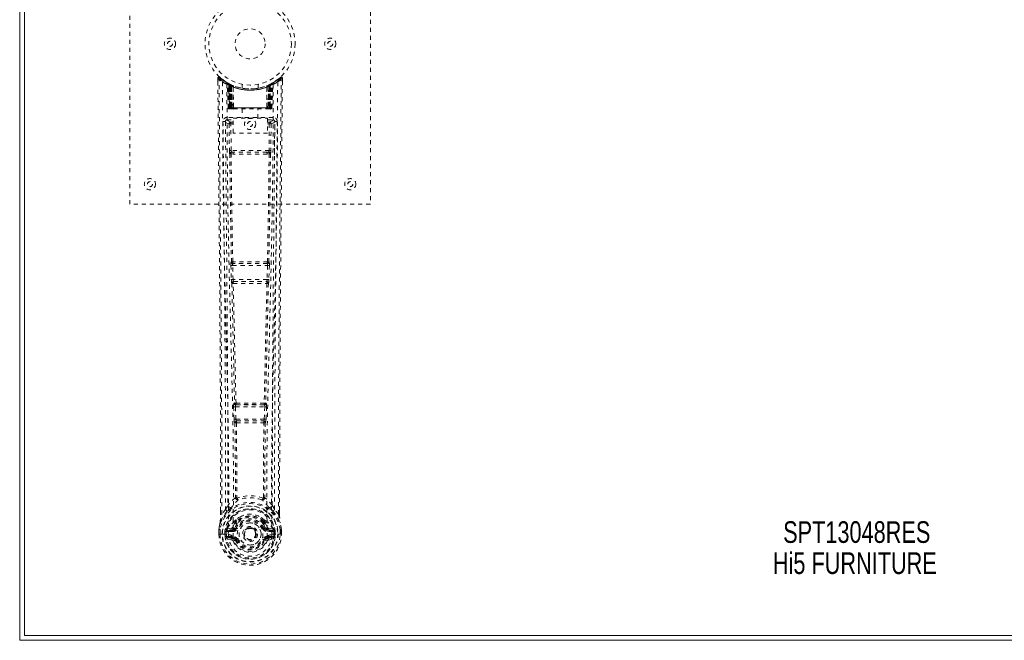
# Model space of a CAD drawing. Header units: inches. Extents: x 11.4 to 58.9, y 14.1 to 43.8.
# Tile 1 of 4: x 11.4 to 36, y 14.1 to 29.6. Entities that reach past the tile are written whole.
import ezdxf

# ---------------------------------------------------------------- set-up
doc = ezdxf.new("R2010")
doc.units = ezdxf.units.IN
doc.header["$MEASUREMENT"] = 0
doc.linetypes.add('SLD-Dashed', pattern=[0.075, 0.05, -0.025])
doc.linetypes.add('SLD-Solid', pattern=[0])
doc.layers.add('HI5-SYMBOLTEXT', color=5, linetype='SLD-Solid')
doc.styles.add('SLDTEXTSTYLE0', font='TXT', dxfattribs={"width": 0.75})

# ---------------------------------------------------------------- blocks, each defined once
blk = doc.blocks.new('SW_NOTE_0')
at = {"layer": 'HI5-SYMBOLTEXT', "color": 0, "char_height": 0.54, "attachment_point": 1, "style": 'SLDTEXTSTYLE0'}
for s, insert in [('SPT13048RES', (0, 0.696)), ('Hi5 FURNITURE', (-0.257, -0.08))]:
    blk.add_mtext(s, dxfattribs=dict(at, insert=insert))

msp = doc.modelspace()

# ---------------------------------------------------------------- linework, layer by layer
at = {"color": 7, "linetype": 'SLD-Solid', "lineweight": 15}
for p, q in [((11.438, 14.092), (11.438, 43.842)), ((11.556, 43.724), (11.556, 14.21)), ((11.556, 14.21), (11.556, 43.724)), ((58.938, 14.092), (11.438, 14.092)), ((11.556, 14.21), (58.82, 14.21)), ((58.82, 14.21), (11.556, 14.21))]:
    msp.add_line(p, q, dxfattribs=at)
at = {"color": 7, "linetype": 'SLD-Dashed', "lineweight": 0}
for p, q in [((14.188, 24.967), (14.188, 32.967)), ((20.188, 32.967), (20.188, 24.967)), ((16.381, 28.108), (16.382, 28.024)), ((17.834, 28.043), (17.773, 28.006)), ((17.944, 28.131), (17.843, 28.05)), ((17.994, 28.108), (17.964, 28.109)), ((17.994, 28.023), (17.994, 28.108)), ((16.619, 27.993), (16.606, 28.001)), ((16.634, 27.968), (16.62, 27.976)), ((16.641, 27.371), (16.62, 27.976)), ((16.655, 27.371), (16.634, 27.968)), ((16.704, 27.948), (16.637, 27.983)), ((16.653, 27.961), (16.675, 27.367)), ((16.721, 27.922), (16.653, 27.958)), ((16.673, 27.371), (16.653, 27.958)), ((16.68, 27.928), (16.693, 27.954)), ((16.68, 27.928), (16.68, 27.371)), ((16.685, 27.925), (16.68, 27.928)), ((16.685, 27.925), (16.698, 27.951)), ((16.685, 27.371), (16.685, 27.925)), ((16.693, 27.954), (16.698, 27.951)), ((16.693, 27.921), (16.706, 27.947)), ((16.694, 27.371), (16.693, 27.921)), ((16.698, 27.919), (16.71, 27.945)), ((16.698, 27.919), (16.698, 27.371)), ((16.705, 27.948), (16.704, 27.948)), ((16.71, 27.945), (16.706, 27.947)), ((16.712, 27.913), (16.724, 27.939)), ((16.712, 27.913), (16.712, 27.371)), ((16.716, 27.911), (16.727, 27.937)), ((16.716, 27.371), (16.716, 27.911)), ((16.721, 27.922), (16.722, 27.922)), ((16.74, 27.371), (16.721, 27.922)), ((16.722, 27.922), (16.741, 27.371)), ((16.724, 27.939), (16.727, 27.937)), ((16.767, 27.892), (16.765, 27.894)), ((16.77, 27.369), (16.765, 27.894)), ((16.767, 27.892), (16.771, 27.371)), ((16.771, 27.919), (16.768, 27.92)), ((16.988, 27.956), (16.988, 27.859)), ((17.388, 27.859), (17.388, 27.956)), ((17.604, 27.371), (17.608, 27.892)), ((17.608, 27.92), (17.605, 27.919)), ((17.611, 27.894), (17.606, 27.369)), ((17.611, 27.894), (17.608, 27.892)), ((17.634, 27.371), (17.653, 27.922)), ((17.655, 27.922), (17.636, 27.371)), ((17.648, 27.937), (17.66, 27.911)), ((17.652, 27.939), (17.678, 27.951)), ((17.652, 27.939), (17.663, 27.913)), ((17.653, 27.922), (17.655, 27.922)), ((17.723, 27.958), (17.655, 27.922)), ((17.66, 27.911), (17.66, 27.371)), ((17.663, 27.371), (17.663, 27.913)), ((17.67, 27.947), (17.665, 27.945)), ((17.665, 27.945), (17.678, 27.919)), ((17.672, 27.948), (17.67, 27.948)), ((17.67, 27.947), (17.682, 27.921)), ((17.738, 27.983), (17.672, 27.948)), ((17.678, 27.951), (17.683, 27.954)), ((17.678, 27.951), (17.69, 27.925)), ((17.678, 27.371), (17.678, 27.919)), ((17.682, 27.921), (17.682, 27.371)), ((17.683, 27.954), (17.691, 27.958)), ((17.683, 27.954), (17.695, 27.928)), ((17.695, 27.928), (17.69, 27.925)), ((17.69, 27.925), (17.69, 27.371)), ((17.695, 27.371), (17.695, 27.928)), ((17.7, 27.367), (17.722, 27.961)), ((17.702, 27.371), (17.723, 27.958)), ((17.715, 27.952), (17.71, 27.953)), ((17.721, 27.371), (17.742, 27.968)), ((17.734, 27.371), (17.755, 27.976)), ((17.755, 27.976), (17.742, 27.968)), ((17.77, 28.001), (17.756, 27.993)), ((16.641, 27.371), (16.655, 27.371)), ((16.668, 27.342), (16.672, 27.342)), ((16.673, 27.371), (16.74, 27.371)), ((16.673, 27.342), (16.673, 27.342)), ((16.681, 27.342), (16.686, 27.342)), ((17.69, 27.371), (16.685, 27.371)), ((16.685, 27.342), (16.694, 27.342)), ((16.694, 27.342), (16.698, 27.342)), ((16.698, 27.371), (17.678, 27.371)), ((16.703, 27.342), (16.769, 27.342)), ((16.712, 27.371), (16.716, 27.371)), ((17.66, 27.371), (16.716, 27.371)), ((16.741, 27.371), (16.74, 27.371)), ((16.77, 27.369), (16.771, 27.371)), ((16.771, 27.371), (17.604, 27.371)), ((16.772, 27.342), (17.604, 27.342)), ((16.993, 27.342), (16.993, 27.109)), ((17.383, 27.109), (17.383, 27.342)), ((17.604, 27.371), (17.606, 27.369)), ((17.606, 27.342), (17.672, 27.342)), ((17.636, 27.371), (17.634, 27.371)), ((17.636, 27.371), (17.702, 27.371)), ((17.66, 27.371), (17.663, 27.371)), ((17.677, 27.342), (17.681, 27.342)), ((17.681, 27.342), (17.691, 27.342)), ((17.69, 27.342), (17.695, 27.342)), ((17.695, 27.342), (17.695, 27.344)), ((17.702, 27.342), (17.702, 27.342)), ((17.703, 27.342), (17.707, 27.342)), ((17.721, 27.371), (17.734, 27.371)), ((16.574, 27.044), (16.571, 27.027)), ((16.572, 27.034), (16.571, 27.025)), ((16.616, 27.133), (16.616, 27.073)), ((17.759, 27.133), (16.616, 27.133)), ((16.616, 27.073), (16.764, 27.073)), ((16.764, 27.109), (17.625, 27.109)), ((16.764, 26.743), (16.764, 27.109)), ((17.625, 27.109), (17.625, 26.743)), ((17.625, 27.073), (17.759, 27.073)), ((17.759, 27.073), (17.759, 27.133)), ((17.804, 27.027), (17.801, 27.044)), ((17.804, 27.025), (17.804, 27.034)), ((16.571, 27.025), (16.571, 27.023)), ((16.571, 27.024), (16.579, 26.21)), ((16.663, 26.97), (16.67, 26.31)), ((16.663, 26.97), (16.708, 26.97)), ((16.708, 27.015), (16.708, 26.97)), ((16.764, 27.015), (16.708, 27.015)), ((16.715, 26.31), (16.708, 26.97)), ((16.764, 26.97), (16.708, 26.97)), ((17.625, 27.015), (17.667, 27.015)), ((17.625, 26.97), (17.667, 26.97)), ((17.667, 26.97), (17.66, 26.31)), ((17.667, 27.015), (17.667, 26.97)), ((17.712, 26.97), (17.705, 26.31)), ((17.797, 26.21), (17.804, 27.024)), ((17.804, 27.023), (17.804, 27.025)), ((17.625, 26.743), (16.764, 26.743)), ((17.66, 26.31), (16.715, 26.31)), ((16.713, 26.22), (16.762, 26.219)), ((16.772, 26.266), (16.724, 26.266)), ((17.604, 26.266), (16.772, 26.266)), ((17.651, 26.266), (17.604, 26.266)), ((17.614, 26.219), (17.662, 26.22)), ((20.188, 24.967), (14.188, 24.967)), ((16.708, 23.439), (16.719, 23.086)), ((16.721, 23.531), (16.715, 23.529)), ((16.752, 23.44), (17.623, 23.44)), ((16.763, 23.087), (16.752, 23.44)), ((16.76, 23.485), (16.765, 23.488)), ((17.616, 23.485), (16.76, 23.485)), ((17.61, 23.488), (17.616, 23.485)), ((17.623, 23.44), (17.612, 23.087)), ((17.66, 23.529), (17.655, 23.531)), ((17.668, 23.439), (17.657, 23.086)), ((16.732, 22.996), (16.732, 22.996)), ((17.612, 23.087), (16.763, 23.087)), ((16.777, 23.042), (16.776, 23.043)), ((16.776, 23.043), (17.599, 23.043)), ((17.599, 23.043), (17.598, 23.042)), ((17.643, 22.996), (17.644, 22.996)), ((16.777, 19.916), (16.789, 19.608)), ((16.8, 20.01), (16.787, 20.006)), ((16.822, 19.918), (17.554, 19.918)), ((16.834, 19.609), (16.822, 19.918)), ((16.832, 19.963), (16.844, 19.967)), ((17.544, 19.963), (16.832, 19.963)), ((17.531, 19.967), (17.544, 19.963)), ((17.554, 19.918), (17.542, 19.609)), ((17.575, 20.01), (17.588, 20.006)), ((17.598, 19.916), (17.586, 19.608)), ((16.789, 19.608), (16.792, 19.574)), ((16.808, 19.518), (16.809, 19.517)), ((17.542, 19.609), (16.834, 19.609)), ((16.853, 19.564), (16.852, 19.564)), ((16.852, 19.564), (17.523, 19.564)), ((17.523, 19.564), (17.523, 19.564)), ((17.567, 19.517), (17.568, 19.518)), ((17.586, 19.608), (17.584, 19.574)), ((16.577, 17.352), (16.636, 17.464)), ((17.739, 17.464), (17.799, 17.352)), ((16.451, 17.235), (16.451, 17.324)), ((16.452, 17.324), (16.452, 17.236)), ((16.577, 17.352), (16.481, 17.236)), ((17.895, 17.236), (17.799, 17.352)), ((17.923, 17.236), (17.923, 17.337)), ((17.924, 17.235), (17.924, 17.337)), ((16.816, 17.048), (16.816, 17.026)), ((16.823, 17.076), (16.835, 17.094)), ((16.84, 17.043), (16.839, 17.021)), ((17.536, 17.021), (17.536, 17.043)), ((17.541, 17.094), (17.552, 17.076)), ((17.559, 17.048), (17.559, 17.026)), ((16.408, 16.736), (16.409, 16.853)), ((16.408, 16.736), (16.412, 16.736)), ((16.409, 16.857), (16.409, 16.853)), ((16.41, 16.853), (16.409, 16.735)), ((16.412, 16.736), (16.465, 16.736)), ((16.438, 16.852), (16.438, 16.737)), ((16.465, 16.736), (16.488, 16.736)), ((16.488, 16.736), (16.494, 16.736)), ((16.494, 16.736), (16.644, 16.736)), ((16.559, 16.809), (16.559, 16.81)), ((16.559, 16.737), (16.559, 16.809)), ((16.559, 16.737), (16.559, 16.737)), ((16.589, 16.809), (16.595, 16.827)), ((16.589, 16.808), (16.589, 16.737)), ((16.594, 16.737), (16.589, 16.737)), ((16.595, 16.827), (16.594, 16.815)), ((16.594, 16.815), (16.594, 16.737)), ((16.604, 16.856), (16.601, 16.852)), ((16.604, 16.856), (16.614, 16.867)), ((16.73, 16.888), (16.614, 16.867)), ((16.614, 16.867), (16.614, 16.867)), ((16.614, 16.867), (16.614, 16.867)), ((16.629, 16.834), (16.759, 16.859)), ((16.629, 16.834), (16.629, 16.804)), ((16.759, 16.834), (16.629, 16.834)), ((16.759, 16.804), (16.629, 16.804)), ((16.645, 16.736), (16.644, 16.736)), ((16.759, 16.859), (16.759, 16.834)), ((16.759, 16.804), (16.759, 16.834)), ((16.807, 16.888), (16.814, 16.9)), ((16.814, 16.9), (16.841, 16.888)), ((17.031, 16.743), (17.032, 16.758)), ((17.031, 16.734), (17.031, 16.743)), ((17.534, 16.888), (17.561, 16.9)), ((17.561, 16.9), (17.569, 16.888)), ((17.616, 16.859), (17.746, 16.834)), ((17.616, 16.859), (17.616, 16.834)), ((17.746, 16.834), (17.616, 16.834)), ((17.616, 16.804), (17.616, 16.834)), ((17.746, 16.804), (17.616, 16.804)), ((17.761, 16.867), (17.646, 16.888)), ((17.731, 16.736), (17.881, 16.736)), ((17.746, 16.804), (17.746, 16.834)), ((17.761, 16.867), (17.771, 16.856)), ((17.774, 16.852), (17.771, 16.856)), ((17.781, 16.827), (17.781, 16.815)), ((17.786, 16.809), (17.781, 16.827)), ((17.781, 16.815), (17.781, 16.737)), ((17.781, 16.737), (17.787, 16.737)), ((17.816, 16.81), (17.786, 16.808)), ((17.787, 16.737), (17.786, 16.808)), ((17.816, 16.81), (17.816, 16.809)), ((17.816, 16.809), (17.816, 16.737)), ((17.881, 16.736), (17.887, 16.736)), ((17.887, 16.736), (17.91, 16.736)), ((17.91, 16.736), (17.963, 16.736)), ((17.938, 16.737), (17.937, 16.852)), ((17.963, 16.736), (17.967, 16.736)), ((17.966, 16.735), (17.966, 16.853)), ((17.967, 16.853), (17.967, 16.857)), ((17.967, 16.736), (17.967, 16.853)), ((16.612, 16.616), (16.731, 16.592)), ((16.642, 16.682), (16.642, 16.652)), ((16.642, 16.682), (16.759, 16.682)), ((16.759, 16.631), (16.642, 16.652)), ((16.642, 16.652), (16.759, 16.652)), ((16.759, 16.682), (16.759, 16.652)), ((16.759, 16.631), (16.759, 16.652)), ((16.819, 16.588), (16.815, 16.596)), ((16.841, 16.597), (16.819, 16.588)), ((17.557, 16.588), (17.534, 16.597)), ((17.561, 16.596), (17.557, 16.588)), ((17.611, 16.565), (17.557, 16.588)), ((17.616, 16.682), (17.616, 16.652)), ((17.616, 16.682), (17.733, 16.682)), ((17.733, 16.652), (17.616, 16.631)), ((17.616, 16.631), (17.616, 16.652)), ((17.616, 16.652), (17.733, 16.652)), ((17.644, 16.592), (17.763, 16.616)), ((17.733, 16.652), (17.733, 16.682))]:
    msp.add_line(p, q, dxfattribs=at)
at = {"color": 7, "linetype": 'SLD-Dashed', "lineweight": 0, "flags": 128}
for points in [[(16.429, 28.128), (16.422, 28.132), (16.414, 28.135), (16.406, 28.135), (16.398, 28.134), (16.391, 28.13), (16.386, 28.125), (16.383, 28.118), (16.381, 28.111)], [(16.381, 28.108), (16.381, 28.108), (16.383, 28.108), (16.39, 28.109), (16.399, 28.108), (16.405, 28.108), (16.411, 28.109)], [(16.451, 17.324), (16.448, 19.952), (16.431, 22.671), (16.407, 25.389), (16.381, 28.108)], [(16.411, 28.109), (16.419, 28.117), (16.425, 28.124), (16.429, 28.129), (16.431, 28.131)], [(16.481, 17.236), (16.482, 17.974), (16.481, 18.755), (16.479, 19.578), (16.476, 20.443), (16.471, 21.24), (16.466, 22.07), (16.464, 22.26), (16.463, 22.453), (16.461, 22.647), (16.46, 22.78), (16.459, 22.91), (16.458, 23.045), (16.457, 23.186), (16.453, 23.64), (16.448, 24.145), (16.443, 24.7), (16.44, 25.051), (16.436, 25.424), (16.432, 25.826), (16.429, 26.202), (16.424, 26.693), (16.42, 27.128), (16.416, 27.51), (16.413, 27.836), (16.411, 28.108)], [(16.5, 28.015), (16.505, 26.424), (16.524, 24.835), (16.554, 23.248), (16.592, 21.666), (16.622, 20.426), (16.645, 19.19), (16.655, 17.96), (16.644, 16.736)], [(17.876, 28.015), (17.87, 26.424), (17.852, 24.835), (17.821, 23.248), (17.783, 21.666), (17.754, 20.426), (17.73, 19.19), (17.721, 17.96), (17.731, 16.736)], [(17.895, 17.236), (17.893, 18.05), (17.894, 18.899), (17.896, 19.783), (17.9, 20.585), (17.903, 21.102), (17.907, 21.645), (17.911, 22.211), (17.915, 22.774), (17.919, 23.262), (17.925, 23.909), (17.931, 24.597), (17.938, 25.327), (17.945, 26.003), (17.964, 28.109)], [(17.924, 17.337), (17.927, 19.953), (17.944, 22.669), (17.969, 25.391), (17.994, 28.108)], [(17.991, 28.108), (17.99, 28.116), (17.986, 28.123), (17.981, 28.13), (17.975, 28.135), (17.968, 28.138), (17.96, 28.138), (17.953, 28.136), (17.946, 28.132)], [(16.609, 27.959), (16.615, 26.373), (16.635, 24.788), (16.668, 23.206), (16.709, 21.627), (16.74, 20.39), (16.765, 19.156), (16.774, 17.928), (16.762, 16.706)], [(16.614, 27.994), (16.62, 27.983), (16.625, 27.969)], [(16.621, 27.982), (16.621, 27.976), (16.621, 27.975)], [(16.651, 27.965), (16.652, 27.959), (16.652, 27.957)], [(16.654, 27.974), (16.66, 27.97), (16.693, 27.954)], [(17.385, 27.859), (17.387, 27.859), (17.369, 27.856), (17.331, 27.851), (17.276, 27.845), (17.212, 27.842), (17.188, 27.842)], [(17.767, 27.959), (17.76, 26.373), (17.74, 24.788), (17.707, 23.206), (17.667, 21.627), (17.635, 20.39), (17.611, 19.156), (17.601, 17.928), (17.613, 16.706)], [(16.68, 27.371), (16.665, 27.371), (16.652, 27.371), (16.644, 27.371), (16.641, 27.371)], [(16.655, 27.371), (16.658, 27.371), (16.667, 27.371), (16.679, 27.371), (16.694, 27.371)], [(16.712, 27.371), (16.704, 27.371), (16.697, 27.371), (16.69, 27.371), (16.684, 27.371), (16.679, 27.371), (16.675, 27.371), (16.673, 27.371), (16.673, 27.371)], [(16.673, 27.371), (16.674, 27.364), (16.675, 27.362)], [(16.687, 27.342), (16.687, 27.342), (16.688, 27.342), (16.69, 27.343), (16.694, 27.343)], [(16.702, 27.342), (16.703, 27.342), (16.704, 27.342)], [(16.741, 27.371), (16.744, 27.361), (16.751, 27.352)], [(16.77, 27.369), (16.755, 27.355), (16.751, 27.352)], [(17.606, 27.369), (17.621, 27.355), (17.624, 27.352)], [(17.624, 27.352), (17.631, 27.361), (17.634, 27.371)], [(17.702, 27.371), (17.702, 27.371), (17.7, 27.371), (17.697, 27.371), (17.692, 27.371), (17.686, 27.371), (17.679, 27.371), (17.671, 27.371), (17.663, 27.371)], [(17.681, 27.343), (17.685, 27.343), (17.688, 27.342), (17.689, 27.342), (17.689, 27.342)], [(17.682, 27.371), (17.696, 27.371), (17.709, 27.371), (17.717, 27.371), (17.721, 27.371)], [(17.734, 27.371), (17.731, 27.371), (17.723, 27.371), (17.71, 27.371), (17.695, 27.371)], [(16.708, 27.015), (16.639, 27.044), (16.616, 27.073)], [(17.759, 27.073), (17.736, 27.044), (17.667, 27.015)], [(16.511, 27.027), (16.515, 26.651), (16.519, 26.222), (16.523, 25.752), (16.527, 25.327), (16.529, 25.105), (16.532, 24.882), (16.534, 24.66), (16.536, 24.407), (16.539, 24.152), (16.541, 23.905), (16.546, 23.401), (16.55, 22.933), (16.554, 22.501), (16.557, 22.078), (16.561, 21.588), (16.567, 20.748), (16.572, 19.899), (16.575, 19.022), (16.577, 18.168), (16.577, 17.352)], [(16.571, 27.027), (16.594, 26.998), (16.663, 26.97)], [(16.571, 27.027), (16.602, 23.839), (16.627, 20.651), (16.636, 17.464)], [(17.712, 26.97), (17.707, 26.97), (17.697, 26.97), (17.683, 26.97), (17.667, 26.97)], [(17.712, 26.97), (17.781, 26.998), (17.802, 27.024)], [(17.739, 17.464), (17.748, 20.651), (17.774, 23.839), (17.804, 27.027)], [(17.799, 17.352), (17.798, 18.092), (17.8, 18.864), (17.803, 19.667), (17.806, 20.433), (17.812, 21.208), (17.817, 21.984), (17.824, 22.74), (17.83, 23.466), (17.837, 24.141), (17.844, 24.898), (17.851, 25.607), (17.858, 26.305), (17.864, 27.027)], [(16.715, 26.31), (16.7, 26.31), (16.685, 26.31), (16.675, 26.31), (16.67, 26.31)], [(17.705, 26.31), (17.7, 26.31), (17.69, 26.31), (17.676, 26.31), (17.66, 26.31)], [(16.68, 26.221), (16.696, 24.875), (16.721, 23.531)], [(16.755, 23.529), (16.73, 24.874), (16.713, 26.22)], [(17.614, 26.219), (17.402, 26.219), (17.188, 26.219), (16.973, 26.219), (16.762, 26.219)], [(17.604, 26.266), (17.399, 26.266), (17.193, 26.266), (16.982, 26.266), (16.772, 26.266)], [(17.662, 26.22), (17.646, 24.874), (17.621, 23.529)], [(17.651, 26.266), (17.668, 26.262), (17.679, 26.255)], [(17.695, 26.221), (17.679, 24.875), (17.655, 23.531)], [(16.752, 23.44), (16.744, 23.44), (16.736, 23.44), (16.729, 23.439), (16.722, 23.439), (16.717, 23.439), (16.712, 23.439), (16.709, 23.439), (16.708, 23.439)], [(17.668, 23.439), (17.666, 23.439), (17.663, 23.439), (17.658, 23.439), (17.653, 23.439), (17.646, 23.439), (17.639, 23.44), (17.631, 23.44), (17.623, 23.44)], [(16.763, 23.087), (16.755, 23.087), (16.747, 23.087), (16.74, 23.087), (16.733, 23.087), (16.728, 23.086), (16.723, 23.086), (16.72, 23.086), (16.719, 23.086)], [(16.719, 23.086), (16.72, 23.053), (16.721, 23.051)], [(16.732, 22.996), (16.767, 21.501), (16.8, 20.01)], [(16.836, 20.006), (16.802, 21.497), (16.767, 22.993)], [(17.609, 22.993), (17.573, 21.497), (17.54, 20.006)], [(17.643, 22.996), (17.608, 21.501), (17.575, 20.01)], [(17.657, 23.086), (17.655, 23.086), (17.652, 23.086), (17.648, 23.086), (17.642, 23.087), (17.635, 23.087), (17.628, 23.087), (17.62, 23.087), (17.612, 23.087)], [(17.638, 23.016), (17.64, 23.013), (17.643, 22.996)], [(17.657, 23.086), (17.655, 23.053), (17.655, 23.051)], [(16.822, 19.918), (16.814, 19.918), (16.806, 19.918), (16.799, 19.917), (16.792, 19.917), (16.787, 19.917), (16.782, 19.917), (16.779, 19.917), (16.777, 19.916)], [(16.822, 19.918), (16.821, 19.927), (16.821, 19.935), (16.823, 19.949), (16.827, 19.959), (16.832, 19.963)], [(17.544, 19.963), (17.549, 19.959), (17.552, 19.949), (17.554, 19.935), (17.554, 19.927), (17.554, 19.918)], [(17.598, 19.916), (17.596, 19.917), (17.593, 19.917), (17.589, 19.917), (17.583, 19.917), (17.577, 19.917), (17.569, 19.918), (17.562, 19.918), (17.554, 19.918)], [(16.834, 19.609), (16.826, 19.609), (16.818, 19.609), (16.811, 19.608), (16.805, 19.608), (16.799, 19.608), (16.794, 19.608), (16.791, 19.608), (16.789, 19.608)], [(16.809, 19.517), (16.819, 18.585), (16.82, 17.657)], [(16.844, 19.512), (16.855, 18.58), (16.856, 17.65)], [(17.52, 17.65), (17.52, 18.58), (17.531, 19.512)], [(17.542, 19.609), (17.541, 19.601), (17.539, 19.592), (17.535, 19.578), (17.529, 19.568), (17.526, 19.566), (17.525, 19.565), (17.523, 19.564)], [(17.586, 19.608), (17.581, 19.608), (17.571, 19.608), (17.557, 19.609), (17.542, 19.609)], [(17.567, 19.517), (17.556, 18.585), (17.555, 17.657)], [(16.818, 17.648), (16.72, 17.562), (16.636, 17.464)], [(16.818, 17.648), (16.82, 17.638), (16.824, 17.629), (16.831, 17.623), (16.838, 17.62), (16.846, 17.62), (16.854, 17.623), (16.861, 17.63), (16.866, 17.639)], [(16.856, 17.65), (16.856, 17.648), (16.857, 17.646), (16.859, 17.643), (16.866, 17.639)], [(17.51, 17.639), (17.516, 17.643), (17.519, 17.646), (17.519, 17.648), (17.52, 17.65)], [(17.51, 17.639), (17.515, 17.63), (17.521, 17.623), (17.529, 17.62), (17.537, 17.62), (17.545, 17.623), (17.551, 17.629), (17.555, 17.638), (17.558, 17.648)], [(17.739, 17.464), (17.655, 17.562), (17.558, 17.648)], [(16.619, 17.312), (16.518, 17.188), (16.439, 17.034)], [(16.481, 17.236), (16.475, 17.236), (16.469, 17.236), (16.463, 17.236), (16.458, 17.236), (16.454, 17.236), (16.452, 17.236), (16.451, 17.235), (16.451, 17.235)], [(16.729, 17.415), (16.724, 17.409), (16.714, 17.4)], [(17.661, 17.4), (17.652, 17.409), (17.646, 17.415)], [(17.756, 17.312), (17.857, 17.188), (17.936, 17.034)], [(17.924, 17.235), (17.925, 17.235), (17.924, 17.236), (17.921, 17.236), (17.918, 17.236), (17.913, 17.236), (17.907, 17.236), (17.901, 17.236), (17.895, 17.236)], [(16.439, 17.034), (16.422, 16.955), (16.409, 16.857)], [(16.409, 16.853), (16.421, 16.948), (16.437, 17.023)], [(16.439, 17.034), (16.437, 17.028), (16.437, 17.023)], [(16.816, 17.026), (16.785, 16.975), (16.757, 16.911)], [(16.96, 17.179), (16.91, 17.153), (16.835, 17.094)], [(17.541, 17.094), (17.465, 17.153), (17.415, 17.179)], [(17.561, 16.9), (17.535, 16.96), (17.507, 17.008)], [(17.559, 17.026), (17.59, 16.975), (17.618, 16.911)], [(17.938, 17.023), (17.938, 17.028), (17.936, 17.034)], [(17.967, 16.857), (17.955, 16.945), (17.936, 17.034)], [(17.967, 16.853), (17.954, 16.948), (17.938, 17.023)], [(16.409, 16.853), (16.408, 16.853), (16.409, 16.853), (16.412, 16.853), (16.415, 16.853), (16.42, 16.853), (16.426, 16.852), (16.432, 16.852), (16.438, 16.852)], [(16.438, 16.737), (16.431, 16.737), (16.425, 16.737), (16.42, 16.736), (16.415, 16.736), (16.411, 16.736), (16.409, 16.736), (16.408, 16.736), (16.408, 16.736)], [(16.409, 16.857), (16.41, 16.857), (16.412, 16.856), (16.414, 16.856), (16.418, 16.855), (16.422, 16.855), (16.427, 16.854), (16.433, 16.853), (16.438, 16.852)], [(16.559, 16.81), (16.57, 16.809), (16.579, 16.808), (16.586, 16.808), (16.589, 16.808)], [(16.589, 16.737), (16.585, 16.737), (16.579, 16.737), (16.57, 16.737), (16.559, 16.737)], [(16.589, 16.808), (16.589, 16.808), (16.589, 16.809)], [(16.629, 16.804), (16.611, 16.807), (16.594, 16.815)], [(16.757, 16.911), (16.744, 16.893), (16.73, 16.888)], [(16.869, 16.877), (16.863, 16.879), (16.858, 16.881), (16.854, 16.883), (16.849, 16.885), (16.846, 16.886), (16.843, 16.887), (16.842, 16.888), (16.841, 16.888)], [(17.507, 16.877), (17.512, 16.879), (17.517, 16.881), (17.522, 16.883), (17.526, 16.885), (17.529, 16.886), (17.532, 16.887), (17.534, 16.888), (17.534, 16.888)], [(17.618, 16.911), (17.632, 16.893), (17.646, 16.888)], [(17.781, 16.815), (17.764, 16.807), (17.746, 16.804)], [(17.786, 16.809), (17.786, 16.808), (17.786, 16.808)], [(17.967, 16.857), (17.966, 16.857), (17.964, 16.856), (17.961, 16.856), (17.957, 16.855), (17.953, 16.855), (17.948, 16.854), (17.943, 16.853), (17.937, 16.852)], [(17.937, 16.852), (17.944, 16.852), (17.95, 16.852), (17.955, 16.853), (17.96, 16.853), (17.964, 16.853), (17.966, 16.853), (17.967, 16.853), (17.967, 16.853)], [(17.967, 16.736), (17.968, 16.736), (17.967, 16.736), (17.964, 16.736), (17.96, 16.736), (17.956, 16.736), (17.95, 16.736), (17.944, 16.737), (17.938, 16.737)], [(16.6, 16.664), (16.619, 16.677), (16.642, 16.682)], [(17.613, 16.706), (17.608, 16.628), (17.585, 16.553), (17.546, 16.483), (17.492, 16.422), (17.427, 16.372), (17.352, 16.336), (17.271, 16.314), (17.188, 16.306), (17.104, 16.314), (17.023, 16.336), (16.949, 16.372), (16.883, 16.422), (16.829, 16.483), (16.79, 16.553), (16.767, 16.628), (16.762, 16.706)], [(16.869, 16.609), (16.863, 16.607), (16.858, 16.604), (16.854, 16.603), (16.849, 16.601), (16.846, 16.599), (16.843, 16.598), (16.842, 16.598), (16.841, 16.597)], [(17.507, 16.609), (17.512, 16.607), (17.517, 16.604), (17.522, 16.603), (17.526, 16.601), (17.529, 16.599), (17.532, 16.598), (17.534, 16.598), (17.534, 16.597)], [(17.733, 16.682), (17.756, 16.677), (17.776, 16.664)]]:
    msp.add_lwpolyline(points, dxfattribs=at)
at = {"color": 7, "linetype": 'SLD-Dashed', "lineweight": 0}
for centre, radius in [((17.188, 28.967), 1.125), ((17.188, 28.967), 1.03), ((17.188, 28.967), 0.375), ((15.188, 28.967), 0.141), ((15.188, 28.967), 0.0625), ((19.188, 28.967), 0.14), ((19.188, 28.967), 0.0625), ((17.188, 26.967), 0.14), ((17.188, 26.967), 0.0625), ((14.688, 25.467), 0.14), ((19.688, 25.467), 0.14), ((14.688, 25.467), 0.0625), ((19.688, 25.467), 0.0625), ((17.188, 16.743), 0.7), ((17.188, 16.743), 0.69), ((17.188, 16.743), 0.623), ((17.188, 16.743), 0.32), ((17.188, 16.743), 0.275), ((17.188, 16.743), 0.187), ((17.188, 16.743), 0.157), ((17.188, 16.743), 0.142), ((17.188, 16.743), 0.14), ((17.188, 16.743), 0.138)]:
    msp.add_circle(centre, radius, dxfattribs=at)
for centre, radius, start, end in [((16.411, 28.109), 0.03, 47.8474, 180.5318), ((17.182, 29.001), 1.2, 228.1034, 235.3374), ((17.188, 28.967), 1.158, 227.8714, 312.1369), ((17.183, 28.961), 1.12, 227.8957, 235.3626), ((16.53, 28.014), 0.03, 55.9257, 179.7382), ((17.174, 29.202), 1.365, 240.4171, 245.5483), ((17.188, 28.967), 1.127, 235.3426, 240.4734), ((17.188, 28.967), 1.128, 299.5266, 304.6574), ((17.202, 29.201), 1.364, 294.4493, 299.5852), ((17.192, 28.961), 1.12, 304.6378, 312.1021), ((17.846, 28.014), 0.03, 0.2553, 124.0808), ((17.19, 29.006), 1.205, 304.6771, 311.8751), ((17.964, 28.109), 0.03, 359.4681, 132.1527), ((17.909, 28.078), 0.0634, 28.5361, 55.8684), ((16.59, 27.975), 0.03, 1.9824, 58.9247), ((17.19, 28.971), 1.133, 238.9289, 239.8046), ((16.571, 27.94), 0.0707, 31.4546, 58.8968), ((16.65, 27.947), 0.0429, 114.1689, 162.9914), ((17.188, 28.999), 1.19, 240.8801, 299.12), ((16.604, 27.967), 0.0299, 1.9068, 59.699), ((17.106, 28.825), 0.964, 239.6279, 242.516), ((17.198, 28.989), 1.154, 239.925, 243.9565), ((17.179, 28.603), 0.839, 228.2656, 233.5198), ((17.188, 28.967), 1.127, 240.4733, 299.5267), ((17.163, 28.579), 0.808, 229.0836, 234.4615), ((16.623, 27.957), 0.0299, 1.8017, 60.7499), ((17.189, 28.969), 1.13, 240.7874, 245.7029), ((16.622, 27.957), 0.03, 16.871, 61.2465), ((17.171, 28.583), 0.813, 230.3668, 235.6156), ((17.188, 28.966), 1.155, 244.2141, 295.7859), ((17.188, 28.966), 1.155, 244.9104, 295.0896), ((16.691, 27.922), 0.0297, 1.4781, 64.4741), ((16.692, 27.921), 0.0297, 1.4755, 64.5502), ((17.188, 28.966), 1.155, 245.8865, 294.1135), ((17.145, 28.52), 0.733, 234.7575, 238.7662), ((16.738, 27.91), 0.0311, 328.3248, 19.6413), ((16.737, 27.91), 0.0345, 328.9591, 15.1645), ((17.188, 28.93), 1.12, 247.9257, 292.0743), ((17.638, 27.91), 0.0345, 164.8352, 211.0412), ((17.637, 27.91), 0.031, 160.222, 211.688), ((17.23, 28.52), 0.733, 301.2394, 305.2426), ((17.297, 28.73), 0.867, 293.5561, 295.4851), ((17.707, 27.845), 0.109, 91.2466, 120.4816), ((17.683, 27.921), 0.0297, 115.4498, 178.5245), ((17.684, 27.922), 0.0297, 115.5286, 178.5229), ((17.204, 28.584), 0.813, 304.3848, 309.6328), ((17.214, 28.576), 0.804, 305.526, 310.9289), ((17.739, 27.826), 0.137, 89.4084, 113.5141), ((17.196, 28.604), 0.841, 306.4842, 311.7303), ((17.753, 27.957), 0.0299, 119.2525, 178.1959), ((17.332, 28.717), 0.839, 298.7952, 300.3473), ((17.771, 27.967), 0.0299, 120.301, 178.0932), ((17.726, 27.947), 0.0429, 17.0117, 65.8255), ((17.785, 27.975), 0.03, 121.0753, 178.0176), ((16.671, 27.372), 0.03, 181.9969, 269.9941), ((16.672, 27.372), 0.0305, 182.3639, 249.3697), ((16.685, 27.372), 0.03, 181.9835, 246.5618), ((16.685, 27.373), 0.0315, 237.9465, 270.685), ((16.703, 27.372), 0.03, 181.9319, 269.9357), ((16.701, 27.231), 0.114, 100.0893, 103.9911), ((17.504, 27.367), 0.824, 179.77, 181.6313), ((17.095, 27.364), 0.41, 179.0049, 183.0568), ((17.115, 27.364), 0.422, 179.0376, 182.9729), ((17.119, 27.364), 0.422, 179.0376, 182.9729), ((17.154, 27.364), 0.442, 179.0811, 182.8366), ((17.158, 27.364), 0.442, 179.0811, 182.8366), ((16.77, 27.372), 0.0299, 181.7977, 269.8133), ((16.772, 27.368), 0.0265, 218.3646, 269.3853), ((17.603, 27.368), 0.0266, 270.8025, 321.4462), ((17.606, 27.372), 0.0299, 270.188, 358.2033), ((17.216, 27.364), 0.444, 357.1775, 0.914), ((17.221, 27.364), 0.442, 357.1634, 0.9189), ((17.668, 27.377), 0.0353, 261.8114, 350.6796), ((17.672, 27.372), 0.03, 270.0643, 358.0681), ((17.254, 27.364), 0.424, 357.0435, 0.9599), ((16.833, 27.367), 0.849, 358.4156, 0.2233), ((17.282, 27.364), 0.408, 356.9291, 0.9953), ((17.69, 27.373), 0.0315, 269.3087, 302.3688), ((17.673, 27.226), 0.119, 75.9049, 79.5579), ((17.691, 27.372), 0.03, 293.5003, 358.0174), ((17.704, 27.372), 0.03, 270.0059, 358.0031), ((17.703, 27.372), 0.0305, 290.711, 357.6465), ((16.616, 27.028), 0.105, 89.9149, 180.6384), ((16.616, 27.028), 0.045, 90.0201, 157.9904), ((17.76, 27.028), 0.105, 359.3639, 90.0828), ((17.759, 27.028), 0.045, 22.0096, 89.9799), ((16.553, 24.157), 2.87, 89.642, 90.8398), ((16.709, 26.97), 0.0451, 90.4261, 180.3577), ((17.667, 26.97), 0.0451, 359.6166, 89.5751), ((17.822, 24.165), 2.862, 89.1591, 90.3602), ((16.959, 26.296), 0.289, 177.3499, 195.0251), ((16.792, 26.303), 0.0773, 174.5361, 208.3836), ((17.583, 26.303), 0.0773, 331.6258, 5.4594), ((17.416, 26.296), 0.289, 344.982, 2.6476), ((16.726, 26.221), 0.0456, 91.9247, 179.001), ((16.706, 26.478), 0.258, 264.2208, 271.5586), ((16.788, 26.227), 0.075, 148.0065, 184.8083), ((16.826, 26.23), 0.0652, 146.4322, 189.4404), ((17.549, 26.23), 0.0652, 350.5395, 33.5519), ((17.587, 26.226), 0.0756, 355.3472, 31.8396), ((17.669, 26.479), 0.258, 268.4493, 275.7711), ((17.657, 26.223), 0.0384, 357.0827, 55.3604), ((16.928, 23.466), 0.222, 163.6381, 187.1216), ((16.76, 23.53), 0.0451, 181.9416, 269.4429), ((16.766, 23.533), 0.0451, 181.9695, 269.4232), ((16.747, 23.664), 0.136, 258.8643, 273.2821), ((16.811, 23.454), 0.0601, 148.598, 193.0989), ((16.811, 23.521), 0.057, 172.6111, 216.4867), ((17.188, -12.603), 36.134, 89.3135, 90.6865), ((17.188, -9.547), 33.037, 89.2677, 90.7323), ((17.609, 23.533), 0.0451, 270.5771, 358.0302), ((17.564, 23.521), 0.0567, 323.3811, 7.5211), ((17.615, 23.53), 0.0451, 270.5571, 358.0584), ((17.564, 23.454), 0.0601, 346.8996, 31.4035), ((17.628, 23.665), 0.136, 266.737, 281.1149), ((17.448, 23.466), 0.221, 352.8777, 16.3626), ((16.838, 23.047), 0.118, 177.9888, 205.3614), ((16.777, 22.997), 0.0451, 90.6335, 181.6262), ((16.778, 22.997), 0.0451, 90.6364, 181.6276), ((16.759, 23.116), 0.123, 257.6582, 273.6625), ((16.825, 23.081), 0.0626, 174.4804, 218.4564), ((16.835, 23.004), 0.0697, 146.936, 189.0827), ((17.188, 56.556), 33.565, 269.2812, 270.7189), ((17.188, 56.388), 33.348, 269.2944, 270.7056), ((17.599, 22.999), 0.0433, 22.7797, 90.2173), ((17.54, 23.004), 0.0697, 350.9173, 33.064), ((17.55, 23.081), 0.0626, 321.5411, 5.5221), ((17.598, 22.997), 0.0451, 358.3738, 89.3665), ((17.617, 23.118), 0.125, 266.4431, 282.2362), ((17.537, 23.047), 0.118, 334.6428, 2.0178), ((16.94, 19.943), 0.165, 157.6309, 189.4073), ((16.832, 20.008), 0.0451, 182.4872, 269.1379), ((16.845, 20.012), 0.0451, 182.6004, 269.107), ((16.829, 20.098), 0.092, 251.4708, 273.9854), ((16.897, 19.999), 0.0612, 173.9318, 211.5422), ((17.188, -17.02), 37.028, 89.4553, 90.5445), ((17.188, -12.9), 32.869, 89.4016, 90.5984), ((17.53, 20.012), 0.0451, 270.8922, 357.4004), ((17.479, 19.999), 0.0607, 328.2985, 6.2242), ((17.546, 20.097), 0.0919, 266.0308, 288.5372), ((17.543, 20.008), 0.0451, 270.8621, 357.5128), ((17.435, 19.943), 0.165, 350.5919, 22.3699), ((16.885, 19.57), 0.0933, 177.5361, 214.1315), ((16.853, 19.519), 0.0451, 91.0439, 182.1405), ((16.854, 19.519), 0.0451, 91.0478, 182.1483), ((16.838, 19.6), 0.0879, 250.2456, 273.9526), ((16.892, 19.607), 0.0588, 177.8381, 226.6313), ((16.931, 19.525), 0.0873, 153.1911, 188.1901), ((17.188, 52.235), 32.724, 269.3989, 270.6009), ((17.188, 52.932), 33.37, 269.4251, 270.5749), ((17.522, 19.519), 0.0451, 357.8507, 88.9533), ((17.445, 19.525), 0.0873, 351.8086, 26.8103), ((17.523, 19.519), 0.0451, 357.8595, 88.9561), ((17.537, 19.601), 0.0889, 266.1788, 289.623), ((17.49, 19.57), 0.0933, 325.8698, 2.4633), ((17.188, 16.729), 0.965, 70.5265, 109.4745), ((17.188, 16.743), 0.787, 8.3239, 171.6761), ((17.188, 16.743), 0.758, 8.3238, 171.6762), ((16.697, 17.466), 0.0608, 182.3822, 301.9697), ((17.456, 16.905), 0.888, 129.1314, 144.9697), ((16.806, 17.656), 0.0143, 327.5487, 3.3588), ((16.879, 17.652), 0.0608, 183.6686, 286.5433), ((16.852, 17.729), 0.0795, 246.0533, 272.5073), ((16.942, 17.657), 0.0786, 193.3272, 233.7385), ((17.188, 16.802), 0.844, 69.7728, 110.2274), ((17.497, 17.652), 0.0608, 253.4567, 356.3314), ((17.433, 17.657), 0.0786, 306.2587, 346.6757), ((16.919, 16.905), 0.888, 35.0295, 50.8694), ((17.523, 17.729), 0.0795, 267.4927, 293.9467), ((17.57, 17.656), 0.0143, 176.6412, 212.4513), ((17.678, 17.466), 0.0608, 238.0301, 357.6191), ((15.249, 17.207), 1.202, 351.187, 1.3422), ((12.859, 17.876), 3.678, 346.7628, 349.9883), ((17.188, 16.743), 0.632, 6.0643, 173.9357), ((17.038, 17.799), 0.643, 224.0831, 229.2644), ((17.188, 16.743), 0.602, 6.2697, 173.7303), ((18.162, 15.738), 2.204, 131.0581, 134.4311), ((17.188, 16.761), 0.476, 61.4723, 118.5268), ((16.213, 15.737), 2.205, 45.5697, 48.9411), ((17.336, 17.8), 0.644, 310.7403, 315.9104), ((21.517, 17.876), 3.678, 190.0119, 193.237), ((19.126, 17.207), 1.202, 178.6565, 188.8143), ((17.051, 16.652), 0.491, 116.1266, 155.5134), ((16.995, 16.647), 0.44, 113.935, 149.9018), ((17.253, 16.747), 0.465, 145.8365, 160.7959), ((16.861, 17.052), 0.0444, 147.3962, 184.9997), ((16.838, 17.094), 0.0506, 244.3268, 271.7415), ((16.846, 17.029), 0.0305, 185.6321, 316.0652), ((16.838, 17.071), 0.0504, 244.2192, 271.7564), ((16.875, 17.099), 0.0404, 187.2999, 232.781), ((17.188, 16.731), 0.453, 39.7483, 140.2509), ((16.868, 17.045), 0.0371, 220.1671, 270.7261), ((16.872, 17.042), 0.0326, 132.1678, 178.3627), ((17.188, 16.743), 0.376, 22.774, 157.226), ((17.188, 16.705), 0.494, 46.9722, 133.0278), ((17.188, 16.749), 0.411, 39.0113, 140.9887), ((17.188, 16.743), 0.346, 22.7741, 157.2259), ((17.188, 16.743), 0.275, 89.0535, 269.0538), ((17.188, 16.743), 0.275, 269.0535, 89.0538), ((17.529, 17.029), 0.0305, 223.9312, 354.3723), ((17.508, 17.045), 0.0371, 269.2786, 319.8302), ((17.5, 17.099), 0.0404, 307.2282, 352.6872), ((17.503, 17.042), 0.0326, 1.6502, 47.8241), ((17.537, 17.094), 0.0506, 268.2478, 295.6838), ((17.537, 17.071), 0.0505, 268.2715, 295.7497), ((17.32, 16.648), 0.497, 24.815, 63.6296), ((17.515, 17.052), 0.0444, 355.0068, 32.6962), ((17.381, 16.647), 0.439, 30.069, 66.0864), ((17.188, 16.743), 0.78, 180, 359.4852), ((17.188, 16.743), 0.78, 180.5288, 359.4712), ((17.188, 16.743), 0.75, 180.4562, 359.5438), ((17.188, 16.743), 0.629, 180.5444, 359.4556), ((17.188, 16.743), 0.599, 180.5443, 359.4557), ((17.188, 16.743), 0.593, 180.5524, 187.6091), ((16.709, 16.812), 0.115, 159.7027, 172.2713), ((16.629, 16.864), 0.0305, 203.8288, 270.9584), ((17.188, 16.73), 0.543, 179.366, 0.634), ((16.763, 16.955), 0.249, 241.7056, 269.8623), ((16.759, 16.888), 0.0299, 180.9946, 268.9527), ((16.788, 16.916), 0.031, 190.1678, 328.1945), ((16.757, 16.915), 0.0565, 271.9564, 331.5637), ((16.759, 16.923), 0.089, 270, 337.226), ((16.759, 16.923), 0.119, 269.9994, 337.2262), ((17.188, 16.743), 0.157, 65.1542, 110.0596), ((17.616, 16.923), 0.119, 202.7738, 270.0006), ((17.616, 16.923), 0.089, 202.774, 270), ((17.588, 16.916), 0.031, 211.5917, 350.0522), ((17.618, 16.915), 0.0567, 208.229, 267.9794), ((17.614, 16.948), 0.242, 269.7355, 298.8253), ((17.616, 16.888), 0.0299, 271.0443, 359.0083), ((17.747, 16.864), 0.0305, 269.0416, 336.1712), ((17.697, 16.82), 0.0843, 5.4021, 22.6239), ((17.188, 16.743), 0.593, 352.3909, 359.4476), ((17.793, 15.865), 0.872, 88.4822, 90.4289), ((17.937, 16.852), 0.03, 0.2178, 5.2738), ((16.804, 16.692), 0.206, 187.6607, 201.6582), ((16.641, 16.622), 0.0299, 88.0479, 192.1081), ((16.76, 16.601), 0.0301, 91.4564, 197.6189), ((16.722, 16.548), 0.0455, 22.5249, 78.6502), ((16.759, 16.563), 0.119, 22.7743, 90.0001), ((16.759, 16.563), 0.089, 22.774, 90), ((16.753, 16.56), 0.0714, 30.315, 85.2481), ((17.334, 15.285), 1.401, 111.5608, 113.9878), ((17.188, 16.743), 0.459, 202.774, 337.226), ((17.188, 16.743), 0.4, 202.774, 337.226), ((17.188, 16.743), 0.376, 202.774, 337.226), ((17.188, 16.743), 0.346, 202.7741, 337.2259), ((17.616, 16.563), 0.119, 89.9999, 157.2257), ((17.616, 16.563), 0.089, 90, 157.226), ((17.622, 16.56), 0.0715, 94.7814, 149.7593), ((17.653, 16.548), 0.0455, 101.3503, 157.4747), ((17.616, 16.601), 0.0301, 342.3463, 88.5761), ((17.734, 16.622), 0.0299, 347.8898, 91.9521), ((17.572, 16.692), 0.206, 338.3428, 352.3389)]:
    msp.add_arc(centre, radius, start, end, dxfattribs=at)

# ---------------------------------------------------------------- block references
at = {"layer": 'HI5-SYMBOLTEXT', "color": 5}
msp.add_blockref('SW_NOTE_0', (30.49, 16.365), dxfattribs=at)

doc.saveas('drawing.dxf')
